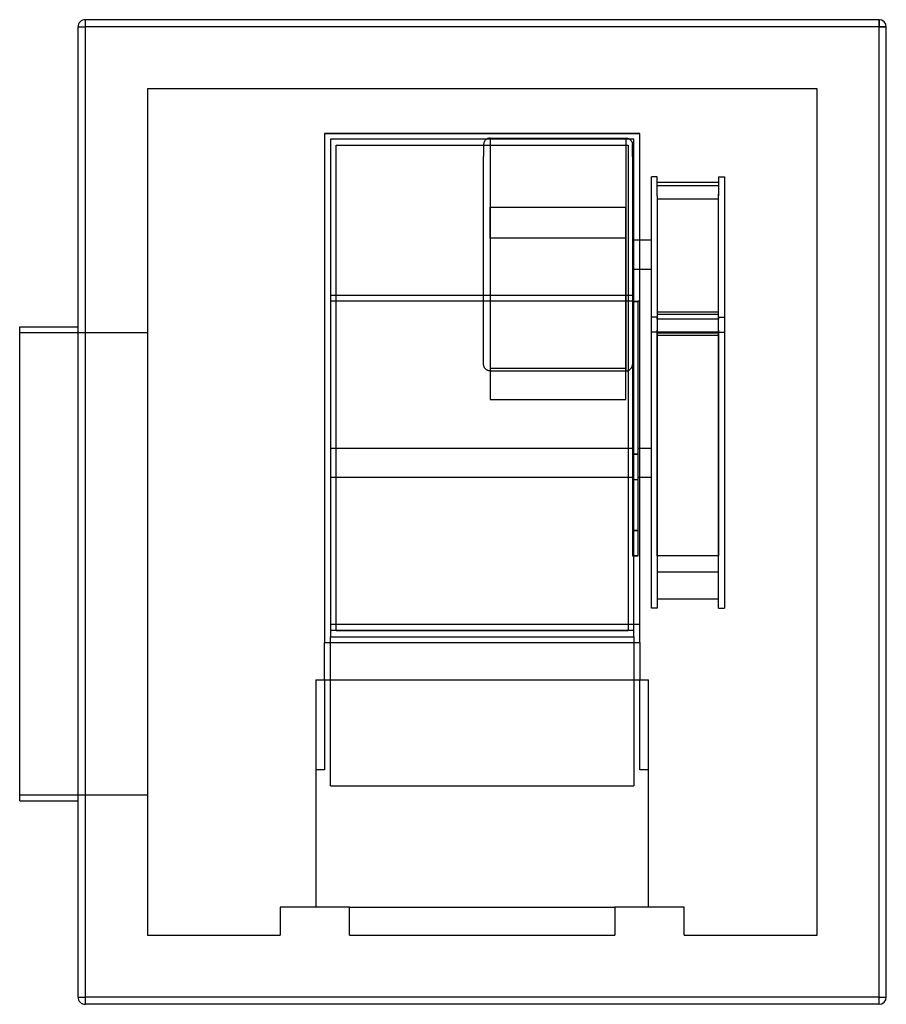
# Model space of a CAD drawing. Header units: millimetres. Extents: x -317 to 277, y -338 to 338.
import ezdxf

# ---------------------------------------------------------------- set-up
doc = ezdxf.new("R2010")
doc.units = ezdxf.units.MM
doc.layers.add('HIDDEN', color=7, linetype='Continuous')
doc.layers.add('THICK', color=7, linetype='Continuous')

msp = doc.modelspace()

# ---------------------------------------------------------------- linework, layer by layer
at = {"layer": 'HIDDEN'}
for p, q in [((-277, 332.5), (-277, 332.5)), ((-277, 332.5), (-272, 332.5)), ((-272, 337.5), (-272, 337.5)), ((-272, 332.5), (-272, 337.5)), ((272, 332.5), (-272, 332.5)), ((-272, -332.5), (-272, 332.5)), ((272, 332.5), (272, 337.5)), ((272, 337.5), (272, 337.5)), ((272, -332.5), (272, 332.5)), ((272, 332.5), (277, 332.5)), ((277, 332.5), (277, 332.5)), ((-229.5, 290), (-229.5, -290)), ((229.5, 290), (-229.5, 290)), ((-229.5, 290), (-229.5, 290)), ((229.5, -290), (229.5, 290)), ((229.5, 290), (229.5, 290)), ((-108, 259.5), (-108, -89.5)), ((-108, 259.5), (-108, 259.5)), ((108, 259.5), (-108, 259.5)), ((-108, 259.5), (108, 259.5)), ((-108, 259.5), (108, 259.5)), ((108, -89.5), (108, 259.5)), ((108, 259.5), (108, 259.5)), ((-104, 255.5), (-104, 255.5)), ((-104, 255.5), (-104, 255.5)), ((-100, 251.5), (-100, 251.5)), ((1.01, 252.22), (1, 251.9)), ((1, 251.9), (1, 243.69)), ((1.05, 252.54), (1.01, 252.22)), ((1.1, 252.85), (1.05, 252.54)), ((1.18, 253.15), (1.1, 252.85)), ((1.28, 253.45), (1.18, 253.15)), ((1.4, 253.75), (1.28, 253.45)), ((1.54, 254.03), (1.4, 253.75)), ((1.7, 254.3), (1.54, 254.03)), ((1.88, 254.56), (1.7, 254.3)), ((2.08, 254.81), (1.88, 254.56)), ((2.3, 255.04), (2.08, 254.81)), ((2.53, 255.25), (2.3, 255.04)), ((2.78, 255.45), (2.53, 255.25)), ((3.04, 255.63), (2.78, 255.45)), ((3.31, 255.8), (3.04, 255.63)), ((3.59, 255.94), (3.31, 255.8)), ((3.88, 256.06), (3.59, 255.94)), ((4.18, 256.16), (3.88, 256.06)), ((4.49, 256.24), (4.18, 256.16)), ((4.8, 256.29), (4.49, 256.24)), ((5.12, 256.33), (4.8, 256.29)), ((5.43, 256.34), (5.12, 256.33)), ((5.43, 256.34), (5.43, 209.07)), ((5.43, 256.34), (98.57, 256.34)), ((98.57, 256.34), (98.57, 209.07)), ((98.57, 256.34), (98.88, 256.33)), ((98.88, 256.33), (99.2, 256.29)), ((99.2, 256.29), (99.51, 256.24)), ((99.51, 256.24), (99.82, 256.16)), ((99.82, 256.16), (100.12, 256.06)), ((100, 251.5), (100, 251.5)), ((100.12, 256.06), (100.41, 255.94)), ((100.41, 255.94), (100.69, 255.8)), ((100.69, 255.8), (100.96, 255.63)), ((100.96, 255.63), (101.22, 255.45)), ((101.22, 255.45), (101.47, 255.25)), ((101.47, 255.25), (101.7, 255.04)), ((101.7, 255.04), (101.92, 254.81)), ((101.92, 254.81), (102.12, 254.56)), ((102.12, 254.56), (102.3, 254.3)), ((102.3, 254.3), (102.46, 254.03)), ((102.46, 254.03), (102.6, 253.75)), ((102.6, 253.75), (102.72, 253.45)), ((102.72, 253.45), (102.82, 253.15)), ((102.82, 253.15), (102.9, 252.85)), ((102.9, 252.85), (102.95, 252.54)), ((102.95, 252.54), (102.99, 252.22)), ((102.99, 252.22), (103, 251.9)), ((103, 243.69), (103, 251.9)), ((104, 255.5), (104, 255.5)), ((104, 255.5), (104, 255.5)), ((1, 142.33), (1, 243.69)), ((103, 243.69), (103, 144.67)), ((116, 152.39), (116, 229.74)), ((120, 229.74), (116, 229.74)), ((120, 216.72), (120, 229.74)), ((162, 229.74), (162, 216.72)), ((162, 229.74), (166, 229.74)), ((166, 229.74), (166, 152.39)), ((162, 225.87), (120, 225.87)), ((120, 223.72), (162, 223.72)), ((120, 216.72), (120, 133.57)), ((120, 216.72), (120, 198.94)), ((162, 198.94), (162, 217.92)), ((162, 133.57), (162, 216.72)), ((5.43, 212.77), (5.43, 96.75)), ((98.57, 212.77), (98.57, 96.75)), ((120, 214.45), (120, 207.51)), ((162, 214.45), (120, 214.45)), ((162, 207.51), (162, 214.45)), ((5.43, 187.64), (5.43, 209.07)), ((5.43, 209.07), (98.57, 209.07)), ((98.57, 187.64), (98.57, 209.07)), ((120, 207.51), (120, 152.39)), ((162, 152.39), (162, 207.51)), ((120, 198.94), (120, 137.15)), ((162, 137.15), (162, 198.94)), ((98.57, 187.64), (5.43, 187.64)), ((5.43, 187.64), (5.43, 77.04)), ((98.57, 77.04), (98.57, 187.64)), ((103, 186.54), (116, 186.54)), ((103, 166.54), (116, 166.54)), ((-104, 148.68), (-100, 148.68)), ((100, 148.68), (104, 148.68)), ((116, 133.59), (116, 152.39)), ((120, 152.39), (120, 133.3)), ((162, 133.59), (162, 152.39)), ((166, 152.39), (166, 132.9)), ((-104, 144.67), (103, 144.67)), ((1, 101.18), (1, 142.33)), ((103, 144.67), (103, 144.22)), ((103, 144.22), (107, 144.22)), ((103, 144.22), (103, 39.62)), ((107, 144.22), (103, 144.22)), ((107, 144.22), (107, 144.67)), ((107, 144.67), (108, 144.67)), ((107, 39.62), (107, 144.22)), ((120, 137.15), (162, 137.15)), ((120, 137.15), (120, 133.59)), ((120, 135.67), (162, 135.67)), ((162, 133.59), (162, 137.15)), ((116, 33.85), (116, 133.59)), ((120, 133.59), (116, 133.59)), ((120, 133.59), (120, 33.85)), ((120, 132.18), (120, 133.57)), ((162, 132.21), (120, 132.21)), ((120, 132.18), (120, 121.14)), ((162, 33.85), (162, 133.59)), ((162, 133.59), (166, 133.59)), ((162, 133.57), (162, 132.18)), ((162, 121.14), (162, 132.18)), ((166, 133.59), (166, 33.85)), ((-317, 123), (-229.5, 123)), ((120, 123.35), (116, 123.35)), ((120, 123.35), (120, 124.72)), ((120, 123.42), (162, 123.42)), ((120, -10.41), (120, 123.35)), ((162, 122.51), (120, 122.51)), ((162, 124.72), (162, 123.35)), ((162, 123.35), (162, -10.41)), ((162, 123.35), (166, 123.35)), ((120, 33.85), (120, 121.49)), ((120, 121.14), (162, 121.14)), ((162, 121.14), (162, 33.85)), ((1.01, 100.87), (1, 101.18)), ((1.05, 100.55), (1.01, 100.87)), ((1.1, 100.24), (1.05, 100.55)), ((1.18, 99.93), (1.1, 100.24)), ((1.28, 99.63), (1.18, 99.93)), ((1.4, 99.34), (1.28, 99.63)), ((1.54, 99.06), (1.4, 99.34)), ((1.7, 98.79), (1.54, 99.06)), ((1.88, 98.53), (1.7, 98.79)), ((2.08, 98.28), (1.88, 98.53)), ((2.3, 98.05), (2.08, 98.28)), ((2.53, 97.83), (2.3, 98.05)), ((2.78, 97.63), (2.53, 97.83)), ((3.04, 97.45), (2.78, 97.63)), ((3.31, 97.29), (3.04, 97.45)), ((3.59, 97.15), (3.31, 97.29)), ((3.88, 97.03), (3.59, 97.15)), ((4.18, 96.93), (3.88, 97.03)), ((4.49, 96.85), (4.18, 96.93)), ((4.8, 96.79), (4.49, 96.85)), ((5.12, 96.76), (4.8, 96.79)), ((5.43, 96.75), (5.12, 96.76)), ((98.57, 98.48), (5.43, 98.48)), ((5.43, 96.75), (98.57, 96.75)), ((98.57, 96.75), (98.88, 96.76)), ((98.88, 96.76), (99.2, 96.79)), ((99.2, 96.79), (99.51, 96.85)), ((99.51, 96.85), (99.82, 96.93)), ((99.82, 96.93), (100.12, 97.03)), ((100.12, 97.03), (100.41, 97.15)), ((100.41, 97.15), (100.69, 97.29)), ((100.69, 97.29), (100.96, 97.45)), ((100.96, 97.45), (101.22, 97.63)), ((101.22, 97.63), (101.47, 97.83)), ((101.47, 97.83), (101.7, 98.05)), ((101.7, 98.05), (101.92, 98.28)), ((101.92, 98.28), (102.12, 98.53)), ((102.12, 98.53), (102.3, 98.79)), ((102.3, 98.79), (102.46, 99.06)), ((102.46, 99.06), (102.6, 99.34)), ((102.6, 99.34), (102.72, 99.63)), ((102.72, 99.63), (102.82, 99.93)), ((102.82, 99.93), (102.9, 100.24)), ((102.9, 100.24), (102.95, 100.55)), ((102.95, 100.55), (102.99, 100.87)), ((102.99, 100.87), (103, 101.18)), ((5.43, 77.04), (98.57, 77.04)), ((-104, 43.85), (103, 43.85)), ((107, 43.85), (116, 43.85)), ((103, 39.62), (107, 39.62)), ((107, 39.62), (103, 39.62)), ((103, 39.62), (103, -12.68)), ((107, -12.68), (107, 39.62)), ((116, -65.89), (116, 33.85)), ((120, -30.01), (120, 33.85)), ((120, 33.85), (120, -65.89)), ((162, 33.85), (162, -30.01)), ((162, -65.89), (162, 33.85)), ((166, 33.85), (166, -65.89)), ((-104, 23.85), (103, 23.85)), ((103, 22.3), (107, 22.3)), ((107, 23.85), (116, 23.85)), ((103, -12.68), (107, -12.68)), ((107, -12.68), (103, -12.68)), ((103, -12.68), (103, -30)), ((107, -30), (107, -12.68)), ((120, -22.93), (120, -10.41)), ((162, -10.41), (162, -22.93)), ((107, -30), (103, -30)), ((103, -30), (107, -30)), ((162, -30.01), (120, -30.01)), ((120, -40.95), (162, -40.95)), ((162, -59.81), (120, -59.81)), ((120, -65.89), (116, -65.89)), ((162, -65.89), (166, -65.89)), ((-104, -76.98), (108, -76.98)), ((-104, -80.98), (-100, -80.98)), ((100, -80.98), (104, -80.98)), ((-104, -187.8), (-104, -85.5)), ((-104, -85.5), (-104, -85.5)), ((-104, -85.5), (-104, -85.5)), ((-100, -81.5), (-100, -81.5)), ((100, -81.5), (100, -81.5)), ((104, -85.5), (104, -187.8)), ((104, -85.5), (104, -85.5)), ((104, -85.5), (104, -85.5)), ((-108, -115.1), (-108, -89.5)), ((-108, -89.5), (-108, -89.5)), ((-108, -89.5), (108, -89.5)), ((108, -89.5), (108, -115.1)), ((108, -89.5), (108, -89.5)), ((-114, -115.1), (-114, -115.1)), ((-114, -115.1), (-114, -115.1)), ((-114, -115.1), (114, -115.1)), ((-114, -115.1), (-114, -271)), ((-108, -115.1), (-108, -115.1)), ((-108, -115.1), (-108, -115.1)), ((-108, -115.1), (-108, -176.8)), ((108, -115.1), (108, -115.1)), ((108, -176.8), (108, -115.1)), ((108, -115.1), (108, -115.1)), ((114, -115.1), (114, -115.1)), ((114, -115.1), (114, -115.1)), ((114, -271), (114, -115.1)), ((-108, -176.8), (-114, -176.8)), ((114, -176.8), (108, -176.8)), ((-104, -187.8), (104, -187.8)), ((-317, -194), (-229.5, -194)), ((-138.5, -271), (-138.5, -271)), ((-91, -271), (-138.5, -271)), ((-138.5, -271), (-138.5, -290)), ((-114, -271), (-114, -271)), ((-91, -271), (91, -271)), ((-91, -271), (-91, -271)), ((-91, -271), (-91, -271)), ((-91, -271), (-91, -271)), ((-91, -290), (-91, -271)), ((91, -271), (91, -271)), ((138.5, -271), (91, -271)), ((91, -271), (91, -290)), ((91, -271), (91, -271)), ((91, -271), (91, -271)), ((114, -271), (114, -271)), ((138.5, -290), (138.5, -271)), ((138.5, -271), (138.5, -271)), ((-229.5, -290), (-138.5, -290)), ((-229.5, -290), (-229.5, -290)), ((-138.5, -290), (-138.5, -290)), ((-91, -290), (-91, -290)), ((-91, -290), (91, -290)), ((91, -290), (91, -290)), ((138.5, -290), (229.5, -290)), ((138.5, -290), (138.5, -290)), ((229.5, -290), (229.5, -290)), ((-277, -332.5), (-272, -332.5)), ((-277, -332.5), (-277, -332.5)), ((272, -332.5), (-272, -332.5)), ((-272, -337.5), (-272, -332.5)), ((-272, -337.5), (-272, -337.5)), ((272, -332.5), (277, -332.5)), ((272, -337.5), (272, -332.5)), ((272, -337.5), (272, -337.5)), ((277, -332.5), (277, -332.5))]:
    msp.add_line(p, q, dxfattribs=at)
at = {"layer": 'THICK'}
for p, q in [((-277, 332.5), (-272, 332.5)), ((-277, -332.5), (-277, 332.5)), ((-272, 332.5), (-272, 337.5)), ((272, 337.5), (-272, 337.5)), ((272, 332.5), (-272, 332.5)), ((-272, -332.5), (-272, 332.5)), ((272, 337.5), (272, 332.5)), ((277, 332.5), (272, 332.5)), ((272, -332.5), (272, 332.5)), ((277, -332.5), (277, 332.5)), ((-104, 255.5), (-104, -85.5)), ((104, 255.5), (-104, 255.5)), ((-100, 251.5), (100, 251.5)), ((-100, -81.5), (-100, 251.5)), ((100, 251.5), (100, -81.5)), ((104, -85.5), (104, 255.5)), ((-100, 148.68), (100, 148.68)), ((-317, -35.5), (-317, 127)), ((-317, 127), (-277, 127)), ((-317, -198), (-317, -35.5)), ((-100, -80.98), (100, -80.98)), ((-104, -85.5), (104, -85.5)), ((100, -81.5), (-100, -81.5)), ((-317, -198), (-277, -198)), ((-277, -332.5), (-272, -332.5)), ((272, -332.5), (-272, -332.5)), ((-272, -337.5), (-272, -332.5)), ((272, -337.5), (-272, -337.5)), ((272, -332.5), (277, -332.5)), ((272, -337.5), (272, -332.5))]:
    msp.add_line(p, q, dxfattribs=at)
for centre, start, end in [((-272, 332.5), 89.99998, 180.00002), ((272, 332.5), 0, 89.99998), ((-272, -332.5), 180.00002, 270.00002), ((272, -332.5), 270.00002, 0)]:
    msp.add_arc(centre, 5, start, end, dxfattribs=at)

doc.saveas('drawing.dxf')
